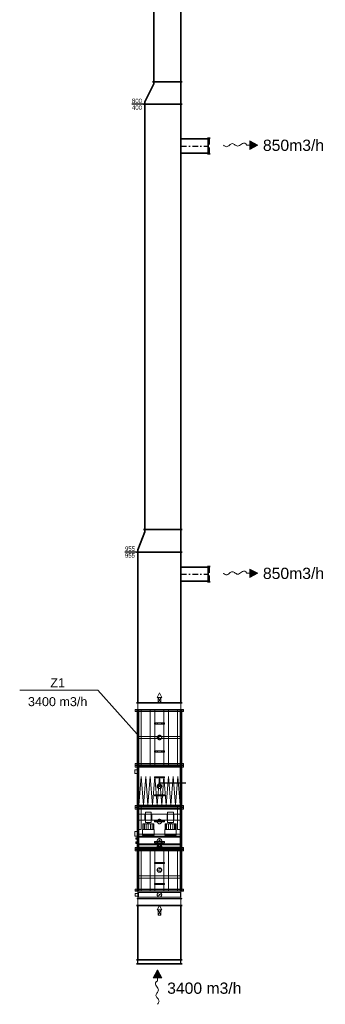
# Model space of a CAD drawing. Header units: millimetres. Extents: x 879679 to 2307614, y -211319 to 627407.
# Tile 12 of 36: x 963778 to 970569, y -178259 to -156386. Entities that reach past the tile are written whole.
import ezdxf
from ezdxf.enums import TextEntityAlignment as Align

# ---------------------------------------------------------------- set-up
doc = ezdxf.new("R2010")
doc.units = ezdxf.units.MM
doc.header["$LTSCALE"] = 10
doc.linetypes.add('DASHDOT', pattern=[25.4, 12.7, -6.35, 0, -6.35])
doc.linetypes.add('DASHED', pattern=[19.05, 12.7, -6.35])
for name, color, linetype, lineweight in [('Kóty_obecně', 7, 'Continuous', 25), ('MAT_10_GDCPWT517218161135', 1, 'Continuous', 13), ('MAT_170_GDCPWT517218161135', 5, 'Continuous', 13), ('MAT_174_GDCPWT517218161135', 176, 'Continuous', 13), ('MAT_252_GDCPWT517218161135', 8, 'Continuous', 13), ('MAT_30_GDCPWT517218161135', 30, 'Continuous', 13), ('Standard', 7, 'Continuous', 25), ('VZT-komponenty', 30, 'Continuous', 35), ('VZT-potrubi', 30, 'Continuous', 35), ('VZT-sipky', 50, 'Continuous', 15)]:
    doc.layers.add(name, color=color, linetype=linetype, lineweight=lineweight)
for name, color, linetype, lineweight, true_color in [('MAT_131_GDCPWT517218161135', 7, 'Continuous', 13, 0x8cffff), ('MAT_250_GDCPWT517218161135', 7, 'Continuous', 13, 0x2d2d2d), ('MAT_251_GDCPWT517218161135', 7, 'Continuous', 13, 0x575757), ('MAT_253_GDCPWT517218161135', 7, 'Continuous', 13, 0xababab), ('MAT_42_GDCPWT517218161135', 7, 'Continuous', 13, 0xf0911e), ('MAT_MAR_GDCPWT517218161135', 7, 'Continuous', 13, 0x8cff8c)]:
    doc.layers.add(name, color=color, linetype=linetype, lineweight=lineweight, true_color=true_color)
doc.layers.add('VZT-potrubi-popis', color=7, linetype='Continuous')
doc.styles.add('Arial_CE', font='arial.ttf')
doc.styles.get("Standard").update_dxf_attribs({"font": 'ic-simplex.shx', "width": 0.8})

# ---------------------------------------------------------------- blocks, each defined once
blk = doc.blocks.new('*U232', base_point=(28, -713))
at = {"linetype": 'ByBlock'}
blk.add_hatch(color=0, dxfattribs=at).paths.add_polyline_path([(791, -713), (614, -619), (614, -808)])
at = {"color": 0, "linetype": 'ByBlock', "lineweight": -2}
for p, q in [((791, -713), (614, -619)), ((614, -619), (614, -808)), ((551, -713), (614, -713)), ((791, -713), (614, -808))]:
    blk.add_line(p, q, dxfattribs=at)
blk.add_lwpolyline([(551, -713), (527, -744), (503, -758), (479, -760), (455, -751), (432, -737), (410, -721), (388, -706), (367, -696), (348, -693), (329, -696), (311, -705), (293, -716), (276, -728), (260, -738), (243, -746), (227, -749), (211, -746), (195, -738), (179, -727), (162, -713), (146, -700), (130, -689), (114, -681), (98, -678), (81, -681), (65, -689), (49, -699), (32, -711), (28, -713)], dxfattribs=at)
blk = doc.blocks.new('*U342')
at = {"color": 0, "linetype": 'ByBlock', "lineweight": -2}
for p, q in [((0, 955), (0, 985)), ((3350, 955), (0, 955)), ((0, 955), (0, 0)), ((3350, 955), (3350, 985)), ((3350, 0), (3350, 955)), ((0, 0), (0, -30)), ((0, 0), (3350, 0)), ((3350, 0), (3350, -30))]:
    blk.add_line(p, q, dxfattribs=at)
blk = doc.blocks.new('*U343', base_point=(500, 800))
at = {"color": 0, "linetype": 'ByBlock', "lineweight": -2}
for p, q in [((0, 955), (0, 985)), ((50, 955), (0, 955)), ((0, 0), (0, 955)), ((50, 955), (450, 800)), ((450, 800), (500, 800)), ((500, 800), (500, 830)), ((500, 0), (500, 800)), ((50, 0), (0, 0)), ((0, 0), (0, -30)), ((50, 0), (450, 0)), ((450, 0), (500, 0)), ((500, 0), (500, -30))]:
    blk.add_line(p, q, dxfattribs=at)
blk = doc.blocks.new('*U344', base_point=(0, 400))
at = {"color": 0, "linetype": 'ByBlock', "lineweight": -2}
for p, q in [((0, 800), (0, 830)), ((9447.844, 800), (0, 800)), ((0, 800), (0, 0)), ((9447.844, 800), (9447.844, 830)), ((9447.844, 0), (9447.844, 800)), ((0, 0), (0, -30)), ((0, 0), (9447.844, 0)), ((9447.844, 0), (9447.844, -30))]:
    blk.add_line(p, q, dxfattribs=at)
blk = doc.blocks.new('*U345', base_point=(500, 0))
at = {"color": 0, "linetype": 'ByBlock', "lineweight": -2}
for p, q in [((0, 0), (0, 30)), ((0, 0), (0, 0)), ((0, -800), (0, 0)), ((0, 0), (500, 0)), ((500, 0), (500, 30)), ((500, 0), (500, 0)), ((500, 0), (500, -600)), ((450, -600), (50, -800)), ((450, -600), (500, -600)), ((500, -600), (500, -630)), ((500, -600), (500, -600)), ((50, -800), (0, -800)), ((0, -800), (0, -800)), ((0, -800), (0, -830))]:
    blk.add_line(p, q, dxfattribs=at)
blk = doc.blocks.new('*U346', base_point=(0, 300))
at = {"color": 0, "linetype": 'ByBlock', "lineweight": -2}
for p, q in [((0, 600), (0, 630)), ((10050, 600), (0, 600)), ((0, 600), (0, 0)), ((10050, 600), (10050, 630)), ((10050, 0), (10050, 600)), ((0, 0), (0, -30)), ((0, 0), (10050, 0)), ((10050, 0), (10050, -30))]:
    blk.add_line(p, q, dxfattribs=at)
blk = doc.blocks.new('*U350')
at = {"color": 0, "linetype": 'ByBlock', "lineweight": -2}
for p, q in [((0, 315), (0, 345)), ((0, 315), (604.55, 315)), ((0, 315), (0, 0)), ((604.55, 315), (604.55, 345)), ((604.55, 315), (604.55, 0)), ((604.55, 0), (0, 0)), ((0, 0), (0, -30)), ((604.55, 0), (604.55, -30))]:
    blk.add_line(p, q, dxfattribs=at)
at = {"color": 2, "linetype": 'DASHDOT', "lineweight": 25}
blk.add_line((0, 157.5), (604.55, 157.5), dxfattribs=at)
blk = doc.blocks.new('*U376', base_point=(-478, 91))
at = {"color": 0, "linetype": 'ByBlock', "lineweight": -2}
for p, q in [((-508, 0), (-478, 0)), ((-478, 0), (478, 0)), ((478, 0), (508, 0))]:
    blk.add_line(p, q, dxfattribs=at)
at = {"color": 2, "linetype": 'ByBlock', "lineweight": 25}
for p, q in [((-478, 91), (478, 91)), ((-478, 0), (-478, 91)), ((478, 0), (478, 91))]:
    blk.add_line(p, q, dxfattribs=at)
blk = doc.blocks.new('*U377', base_point=(-157.5, 0))
at = {"color": 0, "linetype": 'ByBlock', "lineweight": -2}
for p, q in [((-157.5, 0), (-187.5, 0)), ((-157.5, 31.5), (-157.5, 0)), ((157.5, 31.5), (157.5, 0)), ((157.5, 0), (187.5, 0))]:
    blk.add_line(p, q, dxfattribs=at)
at = {"color": 2, "linetype": 'DASHED', "lineweight": 25}
blk.add_line((-157.5, 0), (157.5, 0), dxfattribs=at)
blk = doc.blocks.new('*U406', base_point=(604.55, 315))
at = {"color": 0, "linetype": 'ByBlock', "lineweight": -2}
for p, q in [((0, 315), (0, 345)), ((0, 315), (604.55, 315)), ((0, 315), (0, 0)), ((604.55, 315), (604.55, 345)), ((604.55, 315), (604.55, 0)), ((604.55, 0), (0, 0)), ((0, 0), (0, -30)), ((604.55, 0), (604.55, -30))]:
    blk.add_line(p, q, dxfattribs=at)
at = {"color": 2, "linetype": 'DASHDOT', "lineweight": 25}
blk.add_line((0, 157.5), (604.55, 157.5), dxfattribs=at)
blk = doc.blocks.new('*U415')
at = {"color": 0, "linetype": 'ByBlock', "lineweight": -2}
for p, q in [((0, 955), (0, 985)), ((1209, 955), (0, 955)), ((0, 955), (0, 0)), ((1209, 955), (1209, 985)), ((1209, 0), (1209, 955)), ((0, 0), (0, -30)), ((0, 0), (1209, 0)), ((1209, 0), (1209, -30))]:
    blk.add_line(p, q, dxfattribs=at)

msp = doc.modelspace()

# ---------------------------------------------------------------- linework, layer by layer
at = {"layer": 'MAT_10_GDCPWT517218161135', "color": 253, "true_color": 0xababab}
for points in [[(966508.4, -174372.2), (966763.4, -174372.2), (966763.4, -174502.2), (966508.4, -174502.2)], [(967002.9, -174372.2), (967257.9, -174372.2), (967257.9, -174502.2), (967002.9, -174502.2)]]:
    msp.add_lwpolyline(points, close=True, dxfattribs=at)
at = {"layer": 'MAT_131_GDCPWT517218161135', "color": 253, "true_color": 0xababab}
for points in [[(966476.7, -173202.2), (966527.5, -173837.2), (966425.9, -173837.2)], [(966578.3, -173202.2), (966629.1, -173837.2), (966527.5, -173837.2)], [(966679.9, -173202.2), (966730.7, -173837.2), (966629.1, -173837.2)], [(966781.5, -173202.2), (966832.3, -173837.2), (966730.7, -173837.2)], [(966883.1, -173202.2), (966933.9, -173837.2), (966832.3, -173837.2)], [(966984.7, -173202.2), (967035.5, -173837.2), (966933.9, -173837.2)], [(967086.3, -173202.2), (967137.1, -173837.2), (967035.5, -173837.2)], [(967187.9, -173202.2), (967238.7, -173837.2), (967137.1, -173837.2)], [(967289.5, -173202.2), (967340.3, -173837.2), (967238.7, -173837.2)], [(967340.9, -174719.2), (967340.9, -174767.2), (966425.9, -174767.2), (966425.9, -174719.2)]]:
    msp.add_lwpolyline(points, close=True, dxfattribs=at)
at = {"layer": 'MAT_170_GDCPWT517218161135', "color": 253, "true_color": 0xababab}
for points in [[(966700.9, -173987.2), (966700.9, -174217.2), (966570.9, -174217.2), (966570.9, -173987.2)], [(967195.4, -173987.2), (967195.4, -174217.2), (967065.4, -174217.2), (967065.4, -173987.2)]]:
    msp.add_lwpolyline(points, close=True, dxfattribs=at)
at = {"layer": 'MAT_174_GDCPWT517218161135', "color": 253, "true_color": 0xababab}
for points in [[(966883.4, -171342), (966933.4, -171442), (966833.4, -171442)], [(966883.4, -171342), (966833.4, -171442), (966833.4, -171442)], [(966883.4, -171342), (966833.4, -171442), (966933.4, -171442)], [(966933.4, -171442), (966883.4, -171442), (966833.4, -171442)], [(966833.4, -171442), (966883.4, -171442), (966833.4, -171442)], [(966833.4, -171442), (966883.4, -171442), (966933.4, -171442)], [(966853.4, -171562), (966913.4, -171562), (966913.4, -171441.9)], [(966913.4, -171441.9), (966853.4, -171442), (966853.4, -171562)], [(966913.4, -171562), (966853.4, -171562), (966853.4, -171441.9)], [(966853.4, -171441.9), (966913.4, -171441.9), (966913.4, -171562)], [(966853.4, -171442), (966853.4, -171441.9), (966853.4, -171562)], [(966853.4, -171562), (966853.4, -171562), (966853.4, -171442)], [(966883.4, -171342), (966933.4, -171442), (966933.4, -171442)], [(966933.4, -171442), (966883.4, -171442), (966933.4, -171442)], [(966913.4, -171562), (966913.4, -171562), (966913.4, -171441.9)], [(966913.4, -171441.9), (966913.4, -171441.9), (966913.4, -171562)], [(966883.4, -176062.4), (966933.4, -176162.4), (966833.4, -176162.4)], [(966883.4, -176062.4), (966833.4, -176162.4), (966833.4, -176162.4)], [(966883.4, -176062.4), (966833.4, -176162.4), (966933.4, -176162.4)], [(966883.4, -176062.4), (966933.4, -176162.4), (966933.4, -176162.4)], [(966933.4, -176162.4), (966883.4, -176162.4), (966833.4, -176162.4)], [(966833.4, -176162.4), (966883.4, -176162.4), (966833.4, -176162.4)], [(966833.4, -176162.4), (966883.4, -176162.4), (966933.4, -176162.4)], [(966913.4, -176162.4), (966853.4, -176162.4), (966853.5, -176282.4)], [(966913.5, -176282.4), (966853.5, -176282.4), (966853.4, -176162.4)], [(966853.4, -176162.4), (966913.4, -176162.4), (966913.5, -176282.4)], [(966853.5, -176282.4), (966853.5, -176282.4), (966853.4, -176162.4)], [(966853.4, -176162.4), (966853.4, -176162.4), (966853.5, -176282.4)], [(966853.5, -176282.4), (966913.5, -176282.4), (966913.4, -176162.4)], [(966913.5, -176282.4), (966913.5, -176282.4), (966853.5, -176282.4)], [(966853.5, -176282.4), (966853.5, -176282.4), (966913.5, -176282.4)], [(966933.4, -176162.4), (966883.4, -176162.4), (966933.4, -176162.4)], [(966913.5, -176282.4), (966913.5, -176282.4), (966913.4, -176162.4)], [(966913.4, -176162.4), (966913.4, -176162.4), (966913.5, -176282.4)]]:
    msp.add_lwpolyline(points, close=True, dxfattribs=at)
at = {"layer": 'MAT_174_GDCPWT517218161135'}
for points in [[(966913.4, -171562), (966913.4, -171562), (966853.4, -171562)], [(966853.4, -171562), (966853.4, -171562), (966913.4, -171562)]]:
    msp.add_lwpolyline(points, close=True, dxfattribs=at)
at = {"layer": 'MAT_250_GDCPWT517218161135'}
for points in [[(966806.1, -172009.7), (966774.1, -172009.7), (966774.1, -172034.7), (966806.1, -172034.7)], [(966837.3, -172009.7), (966806.1, -172009.7), (966806.1, -172034.7), (966837.3, -172034.7)], [(966837.3, -172009.7), (966837.3, -172034.7), (966930.8, -172034.7), (966930.8, -172009.7)], [(966930.8, -172009.7), (966930.8, -172034.7), (966962.3, -172034.7), (966962.3, -172009.7)], [(966994.1, -172009.7), (966962.3, -172009.7), (966962.3, -172034.7), (966994.1, -172034.7)], [(966806.1, -172629.7), (966774.1, -172629.7), (966774.1, -172654.7), (966806.1, -172654.7)], [(966837.3, -172629.7), (966806.1, -172629.7), (966806.1, -172654.7), (966837.3, -172654.7)], [(966837.3, -172629.7), (966837.3, -172654.7), (966930.8, -172654.7), (966930.8, -172629.7)], [(966930.8, -172629.7), (966930.8, -172654.7), (966962.3, -172654.7), (966962.3, -172629.7)], [(966994.1, -172629.7), (966962.3, -172629.7), (966962.3, -172654.7), (966994.1, -172654.7)], [(966772.7, -173604.7), (966804.5, -173604.7), (966804.5, -173629.7), (966772.7, -173629.7)], [(966835.9, -173604.7), (966835.9, -173629.7), (966804.5, -173629.7), (966804.5, -173604.7)], [(966929.4, -173604.7), (966929.4, -173629.7), (966835.9, -173629.7), (966835.9, -173604.7)], [(966929.4, -173604.7), (966960.6, -173604.7), (966960.6, -173629.7), (966929.4, -173629.7)], [(966960.6, -173604.7), (966992.7, -173604.7), (966992.7, -173629.7), (966960.6, -173629.7)], [(966772.7, -174179.7), (966804.5, -174179.7), (966804.5, -174204.7), (966772.7, -174204.7)], [(966960.6, -174179.7), (966992.7, -174179.7), (966992.7, -174204.7), (966960.6, -174204.7)], [(966806.1, -175109.7), (966774.1, -175109.7), (966774.1, -175134.7), (966806.1, -175134.7)], [(966837.3, -175109.7), (966806.1, -175109.7), (966806.1, -175134.7), (966837.3, -175134.7)], [(966837.3, -175109.7), (966837.3, -175134.7), (966930.8, -175134.7), (966930.8, -175109.7)], [(966930.8, -175109.7), (966930.8, -175134.7), (966962.3, -175134.7), (966962.3, -175109.7)], [(966994.1, -175109.7), (966962.3, -175109.7), (966962.3, -175134.7), (966994.1, -175134.7)], [(966806.1, -175573.9), (966774.1, -175573.9), (966774.1, -175598.9), (966806.1, -175598.9)], [(966837.3, -175573.9), (966806.1, -175573.9), (966806.1, -175598.9), (966837.3, -175598.9)], [(966837.3, -175573.9), (966837.3, -175598.9), (966930.8, -175598.9), (966930.8, -175573.9)], [(966930.8, -175573.9), (966930.8, -175598.9), (966962.3, -175598.9), (966962.3, -175573.9)], [(966994.1, -175573.9), (966962.3, -175573.9), (966962.3, -175598.9), (966994.1, -175598.9)]]:
    msp.add_lwpolyline(points, close=True, dxfattribs=at)
at = {"layer": 'MAT_250_GDCPWT517218161135', "color": 253, "true_color": 0xababab}
for points in [[(966772.7, -173204.7), (966804.5, -173204.7), (966804.5, -173229.7), (966772.7, -173229.7)], [(966835.9, -173204.7), (966835.9, -173229.7), (966804.5, -173229.7), (966804.5, -173204.7)], [(966929.4, -173204.7), (966929.4, -173229.7), (966835.9, -173229.7), (966835.9, -173204.7)], [(966929.4, -173204.7), (966960.6, -173204.7), (966960.6, -173229.7), (966929.4, -173229.7)], [(966960.6, -173204.7), (966992.7, -173204.7), (966992.7, -173229.7), (966960.6, -173229.7)], [(966835.9, -174179.7), (966835.9, -174204.7), (966804.5, -174204.7), (966804.5, -174179.7)], [(966929.4, -174179.7), (966929.4, -174204.7), (966835.9, -174204.7), (966835.9, -174179.7)], [(966929.4, -174179.7), (966960.6, -174179.7), (966960.6, -174204.7), (966929.4, -174204.7)], [(966772.7, -174643.9), (966804.5, -174643.9), (966804.5, -174668.9), (966772.7, -174668.9)], [(966835.9, -174643.9), (966835.9, -174668.9), (966804.5, -174668.9), (966804.5, -174643.9)], [(966929.4, -174643.9), (966929.4, -174668.9), (966835.9, -174668.9), (966835.9, -174643.9)], [(966929.4, -174643.9), (966960.6, -174643.9), (966960.6, -174668.9), (966929.4, -174668.9)], [(966960.6, -174643.9), (966992.7, -174643.9), (966992.7, -174668.9), (966960.6, -174668.9)]]:
    msp.add_lwpolyline(points, close=True, dxfattribs=at)
at = {"layer": 'MAT_251_GDCPWT517218161135'}
for points in [[(966345.7, -171717.2), (966380.7, -171717.2), (966380.7, -171712.2), (966345.7, -171712.2)], [(967421.1, -171712.2), (967386.1, -171712.2), (967386.1, -171717.2), (967421.1, -171717.2)], [(966345.7, -172952.2), (966380.7, -172952.2), (966380.7, -172947.2), (966345.7, -172947.2)], [(966345.7, -172952.2), (966380.7, -172952.2), (966380.7, -172957.2), (966345.7, -172957.2)], [(967421.1, -172947.2), (967386.1, -172947.2), (967386.1, -172952.2), (967421.1, -172952.2)], [(967421.1, -172957.2), (967386.1, -172957.2), (967386.1, -172952.2), (967421.1, -172952.2)], [(966345.7, -173877.2), (966380.7, -173877.2), (966380.7, -173882.2), (966345.7, -173882.2)], [(966345.7, -173882.2), (966380.7, -173882.2), (966380.7, -173887.2), (966345.7, -173887.2)], [(967421.1, -173882.2), (967386.1, -173882.2), (967386.1, -173877.2), (967421.1, -173877.2)], [(967421.1, -173887.2), (967386.1, -173887.2), (967386.1, -173882.2), (967421.1, -173882.2)], [(966345.7, -174807.2), (966380.7, -174807.2), (966380.7, -174812.2), (966345.7, -174812.2)], [(966345.7, -174817.2), (966380.7, -174817.2), (966380.7, -174812.2), (966345.7, -174812.2)], [(967421.1, -174812.2), (967386.1, -174812.2), (967386.1, -174807.2), (967421.1, -174807.2)], [(967421.1, -174812.2), (967386.1, -174812.2), (967386.1, -174817.2), (967421.1, -174817.2)], [(967421.1, -175737.2), (967386.1, -175737.2), (967386.1, -175742.2), (967421.1, -175742.2)]]:
    msp.add_lwpolyline(points, close=True, dxfattribs=at)
at = {"layer": 'MAT_251_GDCPWT517218161135', "color": 253, "true_color": 0xababab}
msp.add_lwpolyline([(966345.7, -175742.2), (966380.7, -175742.2), (966380.7, -175737.2), (966345.7, -175737.2)], close=True, dxfattribs=at)
at = {"layer": 'MAT_252_GDCPWT517218161135'}
for points in [[(966345.7, -171752.2), (966385.7, -171752.2), (966385.7, -171712.2), (966345.7, -171712.2)], [(966380.7, -171712.2), (966380.7, -171752.2), (966385.5, -171752.2), (966385.5, -171712.2)], [(966410.9, -171712.2), (966410.9, -171752.2), (967355.9, -171752.2), (967355.9, -171712.2)], [(966410.9, -171712.2), (966410.9, -171737.2), (967355.9, -171737.2), (967355.9, -171712.2)], [(966478.4, -171712.2), (966478.4, -172952.2), (966678.4, -172952.2), (966678.4, -171712.2)], [(966783.4, -171712.2), (966783.4, -172952.2), (966983.4, -172952.2), (966983.4, -171712.2)], [(967088.4, -171712.2), (967088.4, -172952.2), (967288.4, -172952.2), (967288.4, -171712.2)], [(967421.1, -171712.2), (967381.1, -171712.2), (967381.1, -171752.2), (967421.1, -171752.2)], [(967386.1, -171752.2), (967386.1, -171712.2), (967381.3, -171712.2), (967381.3, -171752.2)], [(966410.9, -172307.2), (966410.9, -172357.2), (967355.9, -172357.2), (967355.9, -172307.2)], [(966345.7, -172952.2), (966385.7, -172952.2), (966385.7, -172912.2), (966345.7, -172912.2)], [(966345.7, -172952.2), (966385.7, -172952.2), (966385.7, -172992.2), (966345.7, -172992.2)], [(966380.7, -172912.2), (966380.7, -172952.2), (966385.5, -172952.2), (966385.5, -172912.2)], [(966380.7, -172992.2), (966380.7, -172952.2), (966385.5, -172952.2), (966385.5, -172992.2)], [(966410.9, -172912.2), (966410.9, -172952.2), (967355.9, -172952.2), (967355.9, -172912.2)], [(966410.9, -172927.2), (966410.9, -172952.2), (967355.9, -172952.2), (967355.9, -172927.2)], [(967355.9, -172952.2), (967355.9, -172992.2), (966410.9, -172992.2), (966410.9, -172952.2)], [(967355.9, -172952.2), (967355.9, -172977.2), (966410.9, -172977.2), (966410.9, -172952.2)], [(967421.1, -172912.2), (967381.1, -172912.2), (967381.1, -172952.2), (967421.1, -172952.2)], [(967421.1, -172992.2), (967381.1, -172992.2), (967381.1, -172952.2), (967421.1, -172952.2)], [(967386.1, -172952.2), (967386.1, -172912.2), (967381.3, -172912.2), (967381.3, -172952.2)], [(967386.1, -172952.2), (967386.1, -172992.2), (967381.3, -172992.2), (967381.3, -172952.2)], [(966345.7, -173842.2), (966385.7, -173842.2), (966385.7, -173882.2), (966345.7, -173882.2)], [(966345.7, -173882.2), (966385.7, -173882.2), (966385.7, -173922.2), (966345.7, -173922.2)], [(966380.7, -173882.2), (966380.7, -173842.2), (966385.5, -173842.2), (966385.5, -173882.2)], [(966380.7, -173922.2), (966380.7, -173882.2), (966385.5, -173882.2), (966385.5, -173922.2)], [(967355.9, -173842.2), (967355.9, -173882.2), (966410.9, -173882.2), (966410.9, -173842.2)], [(967355.9, -173857.2), (967355.9, -173882.2), (966410.9, -173882.2), (966410.9, -173857.2)], [(967355.9, -173882.2), (967355.9, -173922.2), (966410.9, -173922.2), (966410.9, -173882.2)], [(967355.9, -173882.2), (967355.9, -173907.2), (966410.9, -173907.2), (966410.9, -173882.2)], [(967421.1, -173882.2), (967381.1, -173882.2), (967381.1, -173842.2), (967421.1, -173842.2)], [(967421.1, -173922.2), (967381.1, -173922.2), (967381.1, -173882.2), (967421.1, -173882.2)], [(967386.1, -173842.2), (967386.1, -173882.2), (967381.3, -173882.2), (967381.3, -173842.2)], [(967386.1, -173882.2), (967386.1, -173922.2), (967381.3, -173922.2), (967381.3, -173882.2)], [(967355.9, -174477.2), (967355.9, -174527.2), (966410.9, -174527.2), (966410.9, -174477.2)], [(966345.7, -174772.2), (966385.7, -174772.2), (966385.7, -174812.2), (966345.7, -174812.2)], [(966345.7, -174852.2), (966385.7, -174852.2), (966385.7, -174812.2), (966345.7, -174812.2)], [(966380.7, -174812.2), (966380.7, -174772.2), (966385.5, -174772.2), (966385.5, -174812.2)], [(966380.7, -174812.2), (966380.7, -174852.2), (966385.5, -174852.2), (966385.5, -174812.2)], [(967355.9, -174772.2), (967355.9, -174812.2), (966410.9, -174812.2), (966410.9, -174772.2)], [(967355.9, -174787.2), (967355.9, -174812.2), (966410.9, -174812.2), (966410.9, -174787.2)], [(966410.9, -174812.2), (966410.9, -174852.2), (967355.9, -174852.2), (967355.9, -174812.2)], [(966410.9, -174812.2), (966410.9, -174837.2), (967355.9, -174837.2), (967355.9, -174812.2)], [(966478.4, -174812.2), (966478.4, -175742.2), (966678.4, -175742.2), (966678.4, -174812.2)], [(966783.4, -174812.2), (966783.4, -175742.2), (966983.4, -175742.2), (966983.4, -174812.2)], [(967088.4, -174812.2), (967088.4, -175742.2), (967288.4, -175742.2), (967288.4, -174812.2)], [(967421.1, -174812.2), (967381.1, -174812.2), (967381.1, -174772.2), (967421.1, -174772.2)], [(967421.1, -174812.2), (967381.1, -174812.2), (967381.1, -174852.2), (967421.1, -174852.2)], [(967386.1, -174772.2), (967386.1, -174812.2), (967381.3, -174812.2), (967381.3, -174772.2)], [(967386.1, -174852.2), (967386.1, -174812.2), (967381.3, -174812.2), (967381.3, -174852.2)], [(966410.9, -175407.2), (966410.9, -175457.2), (967355.9, -175457.2), (967355.9, -175407.2)], [(966380.7, -175702.2), (966380.7, -175742.2), (966385.5, -175742.2), (966385.5, -175702.2)], [(966410.9, -175702.2), (966410.9, -175742.2), (967355.9, -175742.2), (967355.9, -175702.2)], [(966410.9, -175717.2), (966410.9, -175742.2), (967355.9, -175742.2), (967355.9, -175717.2)], [(967421.1, -175702.2), (967381.1, -175702.2), (967381.1, -175742.2), (967421.1, -175742.2)], [(967386.1, -175742.2), (967386.1, -175702.2), (967381.3, -175702.2), (967381.3, -175742.2)]]:
    msp.add_lwpolyline(points, close=True, dxfattribs=at)
at = {"layer": 'MAT_252_GDCPWT517218161135', "color": 253, "true_color": 0xababab}
msp.add_lwpolyline([(966345.7, -175742.2), (966385.7, -175742.2), (966385.7, -175702.2), (966345.7, -175702.2)], close=True, dxfattribs=at)
at = {"layer": 'MAT_253_GDCPWT517218161135'}
for points in [[(966385.9, -171562.1), (966385.9, -171567.1), (967380.9, -171567.1), (967380.9, -171562.1)], [(966385.9, -171562.1), (966385.9, -171567.1), (967380.9, -171567.1), (967380.9, -171562.1)], [(966385.9, -171707.1), (966385.9, -171712.1), (967380.9, -171712.1), (967380.9, -171707.1)], [(966385.9, -171707.1), (966385.9, -171712.1), (967380.9, -171712.1), (967380.9, -171707.1)], [(966385.9, -171712.2), (966385.9, -172952.2), (966410.9, -172952.2), (966410.9, -171712.2)], [(966410.9, -171712.2), (966410.9, -172952.2), (966425.9, -172952.2), (966425.9, -171712.2)], [(966410.9, -171737.2), (966410.9, -172307.2), (967355.9, -172307.2), (967355.9, -171737.2)], [(966410.9, -171752.2), (966410.9, -172912.2), (967355.9, -172912.2), (967355.9, -171752.2)], [(967340.9, -171712.2), (967340.9, -172952.2), (967355.9, -172952.2), (967355.9, -171712.2)], [(967355.9, -171712.2), (967355.9, -172952.2), (967380.9, -172952.2), (967380.9, -171712.2)], [(966410.9, -172357.2), (966410.9, -172927.2), (967355.9, -172927.2), (967355.9, -172357.2)], [(966410.9, -172952.2), (966410.9, -173882.2), (966385.9, -173882.2), (966385.9, -172952.2)], [(966425.9, -172952.2), (966425.9, -173882.2), (966410.9, -173882.2), (966410.9, -172952.2)], [(967355.9, -172977.2), (967355.9, -173857.2), (966410.9, -173857.2), (966410.9, -172977.2)], [(967355.9, -172992.2), (967355.9, -173842.2), (966410.9, -173842.2), (966410.9, -172992.2)], [(967355.9, -172952.2), (967355.9, -173882.2), (967340.9, -173882.2), (967340.9, -172952.2)], [(967380.9, -172952.2), (967380.9, -173882.2), (967355.9, -173882.2), (967355.9, -172952.2)], [(966410.9, -173882.2), (966410.9, -174812.2), (966385.9, -174812.2), (966385.9, -173882.2)], [(966425.9, -173882.2), (966425.9, -174812.2), (966410.9, -174812.2), (966410.9, -173882.2)], [(966480.9, -173882.2), (966480.9, -174372.2), (966425.9, -174372.2), (966425.9, -173882.2)], [(967340.4, -173882.2), (967340.4, -174372.2), (967285.4, -174372.2), (967285.4, -173882.2)], [(967355.9, -173882.2), (967355.9, -174812.2), (967340.9, -174812.2), (967340.9, -173882.2)], [(967380.9, -173882.2), (967380.9, -174812.2), (967355.9, -174812.2), (967355.9, -173882.2)], [(967355.9, -173907.2), (967355.9, -174477.2), (966410.9, -174477.2), (966410.9, -173907.2)], [(967355.9, -173922.2), (967355.9, -174772.2), (966410.9, -174772.2), (966410.9, -173922.2)], [(967340.9, -174034.7), (967340.9, -174169.7), (966425.9, -174169.7), (966425.9, -174034.7)], [(966710.9, -174034.7), (966710.9, -174169.7), (966560.9, -174169.7), (966560.9, -174034.7)], [(967205.4, -174034.7), (967205.4, -174169.7), (967055.4, -174169.7), (967055.4, -174034.7)], [(966513.4, -174247.2), (966523, -174247.2), (966523, -174372.2), (966513.4, -174372.2)], [(966523, -174247.2), (966549.3, -174247.2), (966549.3, -174372.2), (966523, -174372.2)], [(966549.3, -174247.2), (966588.2, -174247.2), (966588.2, -174372.2), (966549.3, -174372.2)], [(966588.2, -174247.2), (966635.9, -174247.2), (966635.9, -174372.2), (966588.2, -174372.2)], [(966650.9, -174217.2), (966650.9, -174247.2), (966620.9, -174247.2), (966620.9, -174217.2)], [(966635.9, -174247.2), (966683.5, -174247.2), (966683.5, -174372.2), (966635.9, -174372.2)], [(966683.5, -174247.2), (966722.5, -174247.2), (966722.5, -174372.2), (966683.5, -174372.2)], [(966722.5, -174247.2), (966748.7, -174247.2), (966748.7, -174372.2), (966722.5, -174372.2)], [(966748.7, -174247.2), (966758.4, -174247.2), (966758.4, -174372.2), (966748.7, -174372.2)], [(967007.9, -174247.2), (967017.5, -174247.2), (967017.5, -174372.2), (967007.9, -174372.2)], [(967017.5, -174247.2), (967043.8, -174247.2), (967043.8, -174372.2), (967017.5, -174372.2)], [(967043.8, -174247.2), (967082.7, -174247.2), (967082.7, -174372.2), (967043.8, -174372.2)], [(967082.7, -174247.2), (967130.4, -174247.2), (967130.4, -174372.2), (967082.7, -174372.2)], [(967145.4, -174217.2), (967145.4, -174247.2), (967115.4, -174247.2), (967115.4, -174217.2)], [(967130.4, -174247.2), (967178, -174247.2), (967178, -174372.2), (967130.4, -174372.2)], [(967178, -174247.2), (967217, -174247.2), (967217, -174372.2), (967178, -174372.2)], [(967217, -174247.2), (967243.2, -174247.2), (967243.2, -174372.2), (967217, -174372.2)], [(967243.2, -174247.2), (967252.9, -174247.2), (967252.9, -174372.2), (967243.2, -174372.2)], [(967355.9, -174527.2), (967355.9, -174787.2), (966410.9, -174787.2), (966410.9, -174527.2)], [(966425.9, -174560.2), (966425.9, -174565), (966355.9, -174565), (966355.9, -174560.2)], [(966425.9, -174565), (966425.9, -174576.7), (966355.9, -174576.7), (966355.9, -174565)], [(966425.9, -174576.7), (966425.9, -174588.4), (966355.9, -174588.4), (966355.9, -174576.7)], [(966425.9, -174588.4), (966425.9, -174593.2), (966355.9, -174593.2), (966355.9, -174588.4)], [(966425.9, -174650.2), (966425.9, -174655), (966355.9, -174655), (966355.9, -174650.2)], [(966425.9, -174655), (966425.9, -174666.7), (966355.9, -174666.7), (966355.9, -174655)], [(966425.9, -174666.7), (966425.9, -174678.4), (966355.9, -174678.4), (966355.9, -174666.7)], [(966425.9, -174678.4), (966425.9, -174683.2), (966355.9, -174683.2), (966355.9, -174678.4)], [(966385.9, -174812.2), (966385.9, -175742.2), (966410.9, -175742.2), (966410.9, -174812.2)], [(966410.9, -174812.2), (966410.9, -175742.2), (966425.9, -175742.2), (966425.9, -174812.2)], [(966410.9, -174837.2), (966410.9, -175407.2), (967355.9, -175407.2), (967355.9, -174837.2)], [(966410.9, -174852.2), (966410.9, -175702.2), (967355.9, -175702.2), (967355.9, -174852.2)], [(967340.9, -174812.2), (967340.9, -175742.2), (967355.9, -175742.2), (967355.9, -174812.2)], [(967355.9, -174812.2), (967355.9, -175742.2), (967380.9, -175742.2), (967380.9, -174812.2)], [(966410.9, -175457.2), (966410.9, -175717.2), (967355.9, -175717.2), (967355.9, -175457.2)], [(966385.9, -175742.1), (966405.9, -175742.1), (966405.8, -175742.2), (966385.8, -175742.2)], [(966385.8, -175742.2), (967380.8, -175742.4), (967380.8, -175742.4), (966385.8, -175742.2)], [(967380.8, -175747.4), (966385.8, -175747.2), (966385.8, -175742.2), (967380.8, -175742.4)], [(966385.9, -175742.1), (967380.9, -175742.4), (967380.9, -175742.4), (966385.9, -175742.1)], [(967380.9, -175747.4), (966385.9, -175747.1), (966385.9, -175742.1), (967380.9, -175742.4)], [(966405.9, -175747.1), (966405.8, -175747.2), (966405.8, -175742.2), (966405.9, -175742.1)], [(967360.9, -175745.2), (967360.9, -175909.2), (966405.9, -175909.2), (966405.9, -175745.2)], [(966416.9, -175782.1), (966416.9, -175816), (966406.9, -175816), (966406.9, -175782.1)], [(966406.9, -175816), (966406.9, -175858.3), (966406.9, -175827.2), (966406.9, -175782.1)], [(966406.9, -175782.1), (966406.9, -175782.1), (966406.9, -175827.2), (966406.9, -175816)], [(966416.9, -175782.1), (966416.9, -175816), (966406.9, -175816), (966406.9, -175782.1)], [(966406.9, -175816), (966406.9, -175858.3), (966406.9, -175827.2), (966406.9, -175782.1)], [(966406.9, -175782.1), (966406.9, -175782.1), (966406.9, -175827.2), (966406.9, -175816)], [(966416.9, -175782.1), (966416.9, -175816), (966406.9, -175816), (966406.9, -175782.1)], [(966406.9, -175816), (966406.9, -175858.3), (966406.9, -175827.2), (966406.9, -175782.1)], [(966406.9, -175782.1), (966406.9, -175782.1), (966406.9, -175827.2), (966406.9, -175816)], [(966406.9, -175827.2), (966406.9, -175858.3), (966406.9, -175816)], [(966416.9, -175816), (966416.9, -175858.3), (966406.9, -175858.3), (966406.9, -175816)], [(966406.9, -175827.2), (966406.9, -175858.3), (966406.9, -175816)], [(966416.9, -175816), (966416.9, -175858.3), (966406.9, -175858.3), (966406.9, -175816)], [(966406.9, -175827.2), (966406.9, -175858.3), (966406.9, -175816)], [(966416.9, -175816), (966416.9, -175858.3), (966406.9, -175858.3), (966406.9, -175816)], [(966406.9, -175827.2), (966406.9, -175858.3), (966406.9, -175877.2), (966406.9, -175858.3)], [(966406.9, -175827.2), (966406.9, -175858.3), (966406.9, -175877.2), (966406.9, -175858.3)], [(966406.9, -175827.2), (966406.9, -175858.3), (966406.9, -175877.2), (966406.9, -175858.3)], [(967351.9, -175777.2), (967351.9, -175877.2), (966416.9, -175877.2), (966416.9, -175777.2)], [(967351.9, -175777.2), (967351.9, -175877.2), (966416.9, -175877.2), (966416.9, -175777.2)], [(967351.9, -175777.2), (967351.9, -175877.2), (966416.9, -175877.2), (966416.9, -175777.2)], [(967360.5, -175782.1), (967360.5, -175816), (967350.5, -175816), (967350.5, -175782.1)], [(967350.5, -175816), (967350.5, -175858.3), (967350.5, -175827.2), (967350.5, -175782.1)], [(967350.5, -175782.1), (967350.5, -175782.1), (967350.5, -175827.2), (967350.5, -175816)], [(967360.5, -175782.1), (967360.5, -175816), (967350.5, -175816), (967350.5, -175782.1)], [(967350.5, -175816), (967350.5, -175858.3), (967350.5, -175827.2), (967350.5, -175782.1)], [(967350.5, -175782.1), (967350.5, -175782.1), (967350.5, -175827.2), (967350.5, -175816)], [(967360.5, -175782.1), (967360.5, -175816), (967350.5, -175816), (967350.5, -175782.1)], [(967350.5, -175816), (967350.5, -175858.3), (967350.5, -175827.2), (967350.5, -175782.1)], [(967350.5, -175782.1), (967350.5, -175782.1), (967350.5, -175827.2), (967350.5, -175816)], [(967350.5, -175827.2), (967350.5, -175858.3), (967350.5, -175816)], [(967360.5, -175816), (967360.5, -175858.3), (967350.5, -175858.3), (967350.5, -175816)], [(967350.5, -175827.2), (967350.5, -175858.3), (967350.5, -175816)], [(967360.5, -175816), (967360.5, -175858.3), (967350.5, -175858.3), (967350.5, -175816)], [(967350.5, -175827.2), (967350.5, -175858.3), (967350.5, -175816)], [(967360.5, -175816), (967360.5, -175858.3), (967350.5, -175858.3), (967350.5, -175816)], [(967350.5, -175827.2), (967350.5, -175858.3), (967350.5, -175877.2), (967350.5, -175858.3)], [(967350.5, -175827.2), (967350.5, -175858.3), (967350.5, -175877.2), (967350.5, -175858.3)], [(967350.5, -175827.2), (967350.5, -175858.3), (967350.5, -175877.2), (967350.5, -175858.3)], [(967360.9, -175742.4), (967380.9, -175742.4), (967380.8, -175742.4), (967360.8, -175742.4)], [(967380.8, -175747.4), (967380.8, -175747.4), (967380.8, -175742.4), (967380.8, -175742.4)], [(967380.9, -175747.4), (967380.8, -175747.4), (967380.8, -175742.4), (967380.9, -175742.4)], [(967380.9, -175747.4), (967380.9, -175747.4), (967380.9, -175742.4), (967380.9, -175742.4)], [(966385.9, -175907.1), (966405.9, -175907.1), (966405.8, -175907.2), (966385.8, -175907.2)], [(966385.8, -175907.2), (967380.8, -175907.4), (967380.8, -175907.4), (966385.8, -175907.2)], [(967380.8, -175912.4), (966385.8, -175912.2), (966385.8, -175907.2), (967380.8, -175907.4)], [(966385.9, -175907.1), (967380.9, -175907.4), (967380.9, -175907.4), (966385.9, -175907.1)], [(967380.9, -175912.4), (966385.9, -175912.1), (966385.9, -175907.1), (967380.9, -175907.4)], [(966385.9, -175912.3), (966385.9, -175917.3), (967380.9, -175917.3), (967380.9, -175912.3)], [(966385.9, -175912.3), (966385.9, -175917.3), (967380.9, -175917.3), (967380.9, -175912.3)], [(966385.9, -176057.3), (966385.9, -176062.3), (967380.9, -176062.3), (967380.9, -176057.3)], [(966385.9, -176057.3), (966385.9, -176062.3), (967380.9, -176062.3), (967380.9, -176057.3)], [(966405.9, -175912.1), (966405.8, -175912.2), (966405.8, -175907.2), (966405.9, -175907.1)], [(966416.9, -175858.3), (966416.9, -175877.2), (966406.9, -175877.2), (966406.9, -175858.3)], [(966416.9, -175858.3), (966416.9, -175877.2), (966406.9, -175877.2), (966406.9, -175858.3)], [(966416.9, -175858.3), (966416.9, -175877.2), (966406.9, -175877.2), (966406.9, -175858.3)], [(967360.5, -175858.3), (967360.5, -175877.2), (967350.5, -175877.2), (967350.5, -175858.3)], [(967360.5, -175858.3), (967360.5, -175877.2), (967350.5, -175877.2), (967350.5, -175858.3)], [(967360.5, -175858.3), (967360.5, -175877.2), (967350.5, -175877.2), (967350.5, -175858.3)], [(967360.9, -175907.4), (967380.9, -175907.4), (967380.8, -175907.4), (967360.8, -175907.4)], [(967380.8, -175912.4), (967380.8, -175912.4), (967380.8, -175907.4), (967380.8, -175907.4)], [(967380.9, -175912.4), (967380.8, -175912.4), (967380.8, -175907.4), (967380.9, -175907.4)], [(967380.9, -175912.4), (967380.9, -175912.4), (967380.9, -175907.4), (967380.9, -175907.4)]]:
    msp.add_lwpolyline(points, close=True, dxfattribs=at)
at = {"layer": 'MAT_30_GDCPWT517218161135', "color": 9}
msp.add_lwpolyline([(966385.9, -173052.2), (966385.9, -173132.2), (966335.9, -173132.2), (966335.9, -173052.2)], close=True, dxfattribs=at)
at = {"layer": 'MAT_30_GDCPWT517218161135', "color": 253, "true_color": 0xababab}
for points in [[(966385.9, -174417.5), (966385.9, -174527.5), (966335.9, -174527.5), (966335.9, -174417.5)], [(966405.9, -175794.7), (966405.9, -175859.7), (966345.9, -175859.7), (966345.9, -175794.7)]]:
    msp.add_lwpolyline(points, close=True, dxfattribs=at)
at = {"layer": 'MAT_42_GDCPWT517218161135', "color": 253, "true_color": 0xababab}
for points in [[(966405.9, -171562.1), (966405.9, -171712.1), (967360.9, -171712.1), (967360.9, -171562.1)], [(966425.9, -174547.2), (967340.9, -174547.2), (967340.9, -174697.2), (966425.9, -174697.2)], [(966405.9, -175912.3), (966405.9, -176062.3), (967360.9, -176062.3), (967360.9, -175912.3)]]:
    msp.add_lwpolyline(points, close=True, dxfattribs=at)
at = {"layer": 'MAT_MAR_GDCPWT517218161135', "color": 253, "true_color": 0xababab}
for p, q in [((966875.2, -172332.5), (966833.7, -172332.5)), ((966922.2, -172301), (966880.8, -172301)), ((966924.6, -172359.7), (966883.3, -172359.7)), ((966841.1, -174226), (966861.3, -174154.3)), ((966926.3, -174224.8), (966906.7, -174154.8)), ((966860.3, -174628.3), (966905.7, -174628.3)), ((966883, -174651), (966883, -174605.6)), ((966875.2, -175277.5), (966833.7, -175277.5)), ((966922.2, -175246), (966880.8, -175246)), ((966924.6, -175304.7), (966883.3, -175304.7)), ((966849, -175846.1), (966876.3, -175831.4)), ((966892.4, -175822.7), (966919.4, -175808.1))]:
    msp.add_line(p, q, dxfattribs=at)
for points in [[(966833.4, -172332.3), (966833.6, -172327), (966834.4, -172322.1), (966835.6, -172317.3), (966837.3, -172312.7), (966839.5, -172308.4), (966842, -172304.2), (966844.9, -172300.4), (966848.1, -172296.8), (966851.6, -172293.5), (966855.5, -172290.7), (966859.6, -172288.2), (966864, -172286.1), (966868.5, -172284.4), (966873.3, -172283.2), (966878.4, -172282.5), (966883.4, -172282.2), (966888.5, -172282.5), (966893.5, -172283.2), (966898.1, -172284.4), (966902.7, -172286.1), (966907.1, -172288.2), (966911.2, -172290.7), (966915.1, -172293.5), (966918.7, -172296.8), (966921.9, -172300.4), (966924.8, -172304.2), (966927.3, -172308.4), (966929.4, -172312.7), (966931.1, -172317.3), (966932.3, -172322.1), (966933, -172327), (966933.4, -172332.3), (966933, -172337.3), (966932.3, -172342.3), (966931.1, -172347), (966929.4, -172351.6), (966927.3, -172356), (966924.8, -172360.1), (966921.9, -172364), (966918.7, -172367.5), (966915.1, -172370.8), (966911.2, -172373.6), (966907.1, -172376.2), (966902.7, -172378.2), (966898.1, -172380), (966893.5, -172381.2), (966888.5, -172381.9), (966883.4, -172382.2), (966878.4, -172381.9), (966873.3, -172381.2), (966868.5, -172380), (966864, -172378.2), (966859.6, -172376.2), (966855.5, -172373.6), (966851.6, -172370.8), (966848.1, -172367.5), (966844.9, -172364), (966842, -172360.1), (966839.5, -172356), (966837.3, -172351.6), (966835.6, -172347), (966834.4, -172342.3), (966833.6, -172337.3)], [(966933.4, -173417.2), (966933.1, -173412.1), (966932.3, -173407.1), (966931.1, -173402.3), (966929.4, -173397.8), (966927.3, -173393.4), (966924.8, -173389.3), (966921.9, -173385.4), (966918.7, -173381.9), (966915.1, -173378.6), (966911.3, -173375.8), (966907.2, -173373.3), (966902.8, -173371.1), (966898.2, -173369.5), (966893.4, -173368.2), (966888.4, -173367.5), (966883.4, -173367.2), (966878.3, -173367.5), (966873.4, -173368.2), (966868.5, -173369.5), (966863.9, -173371.1), (966859.5, -173373.3), (966855.5, -173375.8), (966851.6, -173378.6), (966848.1, -173381.9), (966844.9, -173385.4), (966842, -173389.3), (966839.5, -173393.4), (966837.3, -173397.8), (966835.7, -173402.3), (966834.4, -173407.1), (966833.6, -173412.1), (966833.4, -173417.2), (966833.6, -173422.3), (966834.4, -173427.2), (966835.7, -173432), (966837.3, -173436.6), (966839.5, -173441), (966842, -173445.1), (966844.9, -173448.9), (966848.1, -173452.6), (966851.6, -173455.7), (966855.5, -173458.6), (966859.5, -173461.2), (966863.9, -173463.2), (966868.5, -173465), (966873.4, -173466.2), (966878.3, -173466.9), (966883.4, -173467.2), (966888.4, -173466.9), (966893.4, -173466.2), (966898.2, -173465), (966902.8, -173463.2), (966907.2, -173461.2), (966911.3, -173458.6), (966915.1, -173455.7), (966918.7, -173452.6), (966921.9, -173448.9), (966924.8, -173445.1), (966927.3, -173441), (966929.4, -173436.6), (966931.1, -173432), (966932.3, -173427.2), (966933.1, -173422.3)], [(966833.4, -174199.1), (966833.6, -174194), (966834.4, -174189.1), (966835.6, -174184.3), (966837.3, -174179.7), (966839.4, -174175.3), (966841.9, -174171.3), (966844.9, -174167.4), (966848.1, -174163.8), (966851.7, -174160.6), (966855.5, -174157.7), (966859.5, -174155.2), (966863.9, -174153.1), (966868.6, -174151.4), (966873.4, -174150.1), (966878.3, -174149.4), (966883.4, -174149.1), (966888.4, -174149.4), (966893.4, -174150.1), (966898.3, -174151.4), (966902.8, -174153.1), (966907.2, -174155.2), (966911.3, -174157.7), (966915.2, -174160.6), (966918.6, -174163.8), (966921.9, -174167.4), (966924.8, -174171.3), (966927.2, -174175.3), (966929.4, -174179.7), (966931, -174184.3), (966932.4, -174189.1), (966933.1, -174194), (966933.4, -174199.1), (966933.1, -174204.3), (966932.4, -174209.2), (966931, -174214), (966929.4, -174218.6), (966927.2, -174223), (966924.8, -174227), (966921.9, -174230.9), (966918.6, -174234.5), (966915.2, -174237.7), (966911.3, -174240.6), (966907.2, -174243.1), (966902.8, -174245.2), (966898.3, -174246.9), (966893.4, -174248.1), (966888.4, -174248.9), (966883.4, -174249.1), (966878.3, -174248.9), (966873.4, -174248.1), (966868.6, -174246.9), (966863.9, -174245.2), (966859.5, -174243.1), (966855.5, -174240.6), (966851.7, -174237.7), (966848.1, -174234.5), (966844.9, -174230.9), (966841.9, -174227), (966839.4, -174223), (966837.3, -174218.6), (966835.6, -174214), (966834.4, -174209.2), (966833.6, -174204.3)], [(966833.4, -174628.9), (966833.6, -174623.7), (966834.4, -174618.8), (966835.6, -174614), (966837.3, -174609.4), (966839.4, -174605), (966841.9, -174600.9), (966844.9, -174597.1), (966848.1, -174593.4), (966851.7, -174590.2), (966855.5, -174587.4), (966859.5, -174584.8), (966863.9, -174582.8), (966868.6, -174581), (966873.4, -174579.8), (966878.3, -174579.1), (966883.4, -174578.8), (966888.4, -174579.1), (966893.4, -174579.8), (966898.3, -174581), (966902.8, -174582.8), (966907.2, -174584.8), (966911.3, -174587.4), (966915.2, -174590.2), (966918.6, -174593.4), (966921.9, -174597.1), (966924.8, -174600.9), (966927.2, -174605), (966929.4, -174609.4), (966931, -174614), (966932.4, -174618.8), (966933.1, -174623.7), (966933.4, -174628.9), (966933.1, -174633.9), (966932.4, -174638.9), (966931, -174643.7), (966929.4, -174648.2), (966927.2, -174652.6), (966924.8, -174656.7), (966921.9, -174660.6), (966918.6, -174664.1), (966915.2, -174667.4), (966911.3, -174670.2), (966907.2, -174672.7), (966902.8, -174674.8), (966898.3, -174676.5), (966893.4, -174677.8), (966888.4, -174678.6), (966883.4, -174678.8), (966878.3, -174678.6), (966873.4, -174677.8), (966868.6, -174676.5), (966863.9, -174674.8), (966859.5, -174672.7), (966855.5, -174670.2), (966851.7, -174667.4), (966848.1, -174664.1), (966844.9, -174660.6), (966841.9, -174656.7), (966839.4, -174652.6), (966837.3, -174648.2), (966835.6, -174643.7), (966834.4, -174638.9), (966833.6, -174633.9)], [(966833.4, -174754.8), (966833.6, -174749.7), (966834.4, -174744.8), (966835.6, -174740), (966837.3, -174735.4), (966839.4, -174731), (966841.9, -174726.9), (966844.9, -174723.1), (966848.1, -174719.5), (966851.7, -174716.3), (966855.5, -174713.4), (966859.5, -174710.9), (966863.9, -174708.8), (966868.6, -174707.1), (966873.4, -174705.8), (966878.3, -174705.1), (966883.4, -174704.8), (966888.4, -174705.1), (966893.4, -174705.8), (966898.3, -174707.1), (966902.8, -174708.8), (966907.2, -174710.9), (966911.3, -174713.4), (966915.2, -174716.3), (966918.6, -174719.5), (966921.9, -174723.1), (966924.8, -174726.9), (966927.2, -174731), (966929.4, -174735.4), (966931, -174740), (966932.4, -174744.8), (966933.1, -174749.7), (966933.4, -174754.8), (966933.1, -174759.9), (966932.4, -174764.9), (966931, -174769.7), (966929.4, -174774.2), (966927.2, -174778.6), (966924.8, -174782.8), (966921.9, -174786.6), (966918.6, -174790.2), (966915.2, -174793.3), (966911.3, -174796.3), (966907.2, -174798.8), (966902.8, -174800.9), (966898.3, -174802.6), (966893.4, -174803.8), (966888.4, -174804.6), (966883.4, -174804.8), (966878.3, -174804.6), (966873.4, -174803.8), (966868.6, -174802.6), (966863.9, -174800.9), (966859.5, -174798.8), (966855.5, -174796.3), (966851.7, -174793.3), (966848.1, -174790.2), (966844.9, -174786.6), (966841.9, -174782.8), (966839.4, -174778.6), (966837.3, -174774.2), (966835.6, -174769.7), (966834.4, -174764.9), (966833.6, -174759.9)], [(966833.4, -175277.3), (966833.6, -175272), (966834.4, -175267.1), (966835.6, -175262.3), (966837.3, -175257.7), (966839.5, -175253.4), (966842, -175249.2), (966844.9, -175245.4), (966848.1, -175241.8), (966851.6, -175238.5), (966855.5, -175235.7), (966859.6, -175233.2), (966864, -175231.1), (966868.5, -175229.4), (966873.3, -175228.2), (966878.4, -175227.5), (966883.4, -175227.2), (966888.5, -175227.5), (966893.5, -175228.2), (966898.1, -175229.4), (966902.7, -175231.1), (966907.1, -175233.2), (966911.2, -175235.7), (966915.1, -175238.5), (966918.7, -175241.8), (966921.9, -175245.4), (966924.8, -175249.2), (966927.3, -175253.4), (966929.4, -175257.7), (966931.1, -175262.3), (966932.3, -175267.1), (966933, -175272), (966933.4, -175277.3), (966933, -175282.3), (966932.3, -175287.3), (966931.1, -175292), (966929.4, -175296.6), (966927.3, -175301), (966924.8, -175305.1), (966921.9, -175309), (966918.7, -175312.5), (966915.1, -175315.8), (966911.2, -175318.6), (966907.1, -175321.2), (966902.7, -175323.2), (966898.1, -175325), (966893.5, -175326.2), (966888.5, -175326.9), (966883.4, -175327.2), (966878.4, -175326.9), (966873.3, -175326.2), (966868.5, -175325), (966864, -175323.2), (966859.6, -175321.2), (966855.5, -175318.6), (966851.6, -175315.8), (966848.1, -175312.5), (966844.9, -175309), (966842, -175305.1), (966839.5, -175301), (966837.3, -175296.6), (966835.6, -175292), (966834.4, -175287.3), (966833.6, -175282.3)], [(966933.4, -175827.2), (966933.1, -175822.1), (966932.4, -175817.1), (966931.2, -175812.3), (966929.5, -175807.7), (966927.4, -175803.4), (966924.8, -175799.2), (966922, -175795.4), (966918.8, -175791.8), (966915.2, -175788.6), (966911.3, -175785.7), (966907.2, -175783.2), (966902.8, -175781.1), (966898.2, -175779.5), (966893.5, -175778.2), (966888.5, -175777.4), (966883.4, -175777.2), (966878.2, -175777.4), (966873.4, -175778.2), (966868.6, -175779.5), (966864, -175781.1), (966859.7, -175783.2), (966855.5, -175785.7), (966851.6, -175788.6), (966848.1, -175791.8), (966844.9, -175795.4), (966842, -175799.2), (966839.4, -175803.4), (966837.4, -175807.7), (966835.6, -175812.3), (966834.4, -175817.1), (966833.7, -175822.1), (966833.4, -175827.2), (966833.7, -175832.2), (966834.4, -175837.2), (966835.6, -175842), (966837.4, -175846.5), (966839.4, -175850.9), (966842, -175855.1), (966844.9, -175858.9), (966848.1, -175862.5), (966851.6, -175865.7), (966855.5, -175868.6), (966859.7, -175871.1), (966864, -175873.2), (966868.6, -175874.9), (966873.4, -175876.1), (966878.2, -175876.9), (966883.4, -175877.2), (966888.5, -175876.9), (966893.5, -175876.1), (966898.2, -175874.9), (966902.8, -175873.2), (966907.2, -175871.1), (966911.3, -175868.6), (966915.2, -175865.7), (966918.8, -175862.5), (966922, -175858.9), (966924.8, -175855.1), (966927.4, -175850.9), (966929.5, -175846.5), (966931.2, -175842), (966932.4, -175837.2), (966933.1, -175832.2)], [(966893.9, -175827.6), (966893.7, -175825.7), (966893.1, -175824), (966892.3, -175822.5), (966891.1, -175821.1), (966889.8, -175820), (966888.2, -175819.1), (966886.5, -175818.6), (966884.7, -175818.5), (966882.7, -175818.6), (966881.1, -175819.1), (966879.5, -175820), (966878.1, -175821.1), (966877.1, -175822.5), (966876.2, -175824), (966875.7, -175825.7), (966875.5, -175827.6), (966875.7, -175829.4), (966876.2, -175831.2), (966877.1, -175832.7), (966878.1, -175834), (966879.5, -175835.2), (966881.1, -175836), (966882.7, -175836.6), (966884.7, -175836.8), (966886.5, -175836.6), (966888.2, -175836), (966889.8, -175835.2), (966891.1, -175834), (966892.3, -175832.7), (966893.1, -175831.2), (966893.7, -175829.4)]]:
    msp.add_lwpolyline(points, close=True, dxfattribs=at)
for points in [[(966932.3, -173425.2), (966920.1, -173408.6), (966907.7, -173392), (966895.5, -173408.6), (966883.2, -173425.2), (966870.9, -173408.6), (966858.6, -173392), (966846.3, -173408.6), (966834, -173425.2)], [(966834.4, -174762.8), (966846.7, -174746.2), (966859, -174729.6), (966871.3, -174746.2), (966883.6, -174762.8), (966895.9, -174746.2), (966908.1, -174729.6), (966920.4, -174746.2), (966932.8, -174762.8)]]:
    msp.add_lwpolyline(points, dxfattribs=at)
at = {"layer": 'Standard', "color": 0, "linetype": 'Continuous', "lineweight": 13, "ltscale": 1000}
for q in [(963778.1, -171277.1), (966385.9, -172257.8)]:
    msp.add_line((965518.1, -171277.1), q, dxfattribs=at)
at = {"layer": 'Standard', "color": 0, "linetype": 'Continuous', "lineweight": 25, "ltscale": 1000}
msp.add_line((967473.4, -173344.5), (966883.4, -173344.5), dxfattribs=at)
at = {"layer": 'VZT-potrubi-popis', "color": 2}
for p, q in [((966560.9, -158264.2), (966272.9, -158264.2)), ((966405.9, -168212.1), (966117.9, -168212.1))]:
    msp.add_line(p, q, dxfattribs=at)

# ---------------------------------------------------------------- block references
at = {"layer": 'VZT-komponenty', "color": 170, "rotation": 90}
for p in [(967998.1, -159350.8), (967998.1, -168861)]:
    msp.add_blockref('*U377', p, dxfattribs=at)
at = {"layer": 'VZT-komponenty', "color": 170}
msp.add_blockref('*U376', (966405.9, -177271.5), dxfattribs=at)
at = {"layer": 'VZT-potrubi', "color": 170}
for name, p, rotation in [('*U346', (967060.9, -157764.2), 90), ('*U344', (966960.9, -167712.1), 90), ('*U343', (966560.9, -167712.1), 90), ('*U342', (967360.9, -171562.1), 90), ('*U415', (966405.9, -176062.3), 270)]:
    msp.add_blockref(name, p, dxfattribs=dict(at, rotation=rotation))
at = {"layer": 'VZT-potrubi', "color": 170, "xscale": -1, "rotation": 270}
msp.add_blockref('*U345', (967360.9, -157764.2), dxfattribs=at)
at = {"layer": 'VZT-potrubi', "color": 170}
for name, p in [('*U350', (967360.9, -159350.8)), ('*U406', (967965.4, -168546))]:
    msp.add_blockref(name, p, dxfattribs=at)
at = {"layer": 'VZT-sipky', "xscale": -1}
for p, rotation in [((968303.7, -159174.3), 180), ((968303.7, -168684.3), 180), ((966840.1, -178259.1), 270)]:
    msp.add_blockref('*U232', p, dxfattribs=dict(at, rotation=rotation))

# ---------------------------------------------------------------- texts
at = {"layer": 'Kóty_obecně', "color": 0, "linetype": 'Continuous', "lineweight": 13, "style": 'Arial_CE'}
for s, insert, char_height, width, attachment_point in [('{\\fArial CE|i0|b0;\\H250.000000;\\W1.000000;\\C7;850m3/h}\\P', (969183.1, -159304.7), 250, 1491.667, 7), ('{\\fArial CE|i0|b0;\\H250.000000;\\W1.000000;\\C7;850m3/h}\\P', (969183.1, -168814.7), 250, 1491.667, 7), ('{\\fArial CE|i0|b0;\\H200.000000;\\W1.000000;\\C7;Z1}\\P', (964621.9, -171015.8), 200, 426.667, 2), ('{\\fArial CE|i0|b0;\\H200.000000;\\W1.000000;\\C7;3400 m3/h}\\P', (964621.9, -171435.8), 200, 1426.667, 2), ('{\\C7;3400 m3/h}\\P', (967055.2, -178029), 250, 1687.5, 7)]:
    msp.add_mtext(s, dxfattribs=dict(at, insert=insert, char_height=char_height, width=width, attachment_point=attachment_point))
at = {"layer": 'VZT-potrubi-popis', "color": 3, "width": 0.8}
for s, p in [('800', (966272.9, -158239.2)), ('955', (966117.9, -168187.1))]:
    msp.add_text(s, height=100, dxfattribs=at).set_placement(p)
for s, p in [('400', (966272.9, -158289.2)), ('955', (966117.9, -168237.1))]:
    msp.add_text(s, height=100, dxfattribs=at).set_placement(p, align=Align.TOP_LEFT)

doc.saveas('drawing.dxf')
